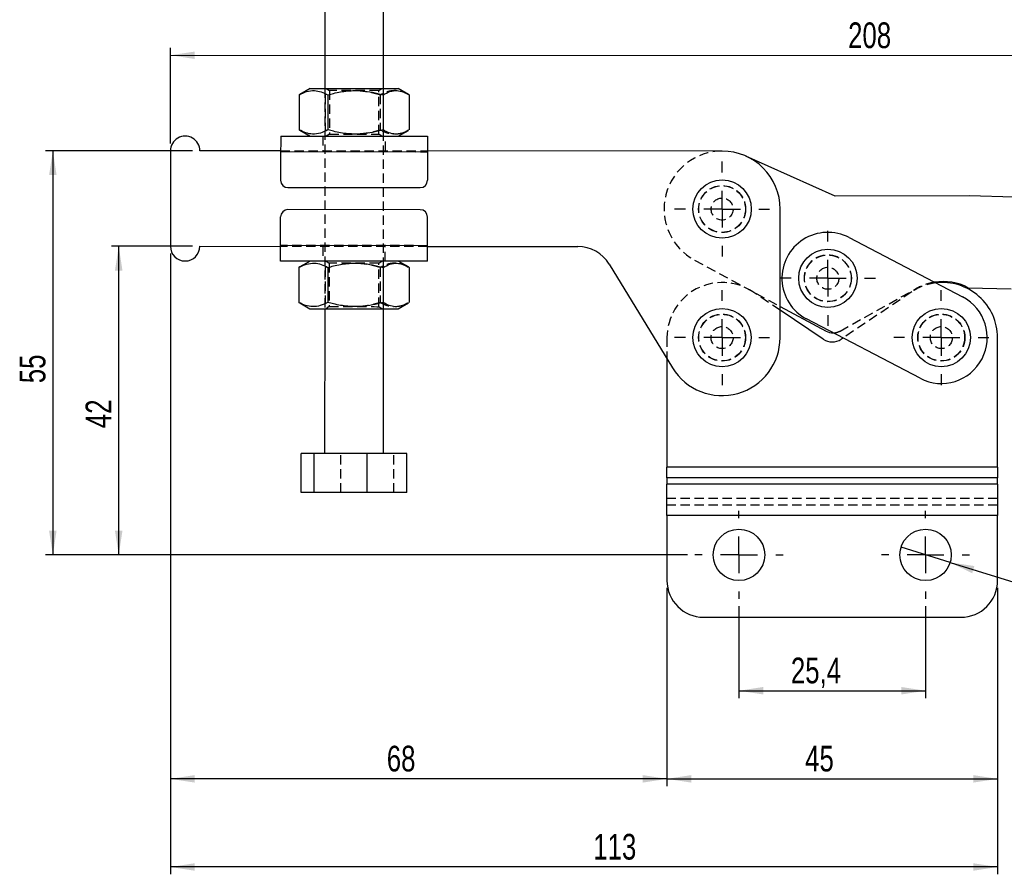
# Model space of a CAD drawing. Extents: x 32 to 413, y 26 to 297.
# Tile 2 of 20: x 32 to 166, y 90 to 206. Entities that reach past the tile are written whole.
import ezdxf

# ---------------------------------------------------------------- set-up
doc = ezdxf.new("R2010")
doc.units = 0
doc.linetypes.add('HIDDEN', pattern=[1.905, 1.27, -0.635])
doc.layers.get('0').update_dxf_attribs({"linetype": 'CONTINUOUS'})
doc.styles.add('SLDTEXTSTYLE0', font='TXT', dxfattribs={"width": 0.75})
doc.dimstyles.new('SLDDIMSTYLE0', dxfattribs={"dimtxt": 3.5, "dimasz": 3.302, "dimexe": 0, "dimexo": 0.0625, "dimgap": 0.875, "dimtad": 1, "dimdec": 0, "dimrnd": 1e-09, "dimzin": 12, "dimtxsty": 'SLDTEXTSTYLE0', "dimsah": 1, "dimcen": 0.09, "dimazin": 3, "dimtfac": 1, "dimtdec": 0, "dimtofl": 0, "dimtmove": 0, "dimatfit": 3, "dimtolj": 1, "dimtzin": 12})
doc.dimstyles.new('SLDDIMSTYLE1', dxfattribs={"dimtxt": 3.5, "dimasz": 3.302, "dimexe": 0, "dimexo": 0.0625, "dimgap": 0.875, "dimtad": 1, "dimdec": 3, "dimrnd": 1e-09, "dimzin": 12, "dimtxsty": 'SLDTEXTSTYLE0', "dimsah": 1, "dimcen": 0.09, "dimazin": 3, "dimtfac": 1, "dimtdec": 3, "dimtofl": 0, "dimtmove": 0, "dimatfit": 3, "dimtolj": 1, "dimtzin": 12})
doc.dimstyles.new('SLDDIMSTYLE2', dxfattribs={"dimtxt": 3.5, "dimasz": 3.302, "dimexe": 0, "dimexo": 0.0625, "dimgap": 0.875, "dimtad": 1, "dimdec": 3, "dimrnd": 1e-09, "dimzin": 12, "dimtxsty": 'SLDTEXTSTYLE0', "dimblk1": 'NONE', "dimsah": 1, "dimcen": 0, "dimazin": 3, "dimtfac": 1, "dimtdec": 3, "dimtmove": 0, "dimatfit": 3, "dimtolj": 1, "dimtzin": 12})
doc.dimstyles.new('SLDDIMSTYLE3', dxfattribs={"dimtxt": 3.5, "dimasz": 3.302, "dimexe": 0, "dimexo": 0.0625, "dimgap": 0.875, "dimtad": 1, "dimdec": 0, "dimrnd": 1e-09, "dimzin": 12, "dimtxsty": 'SLDTEXTSTYLE0', "dimsah": 1, "dimcen": 0.09, "dimazin": 3, "dimtfac": 1, "dimtofl": 0, "dimtmove": 0, "dimatfit": 3, "dimtolj": 1, "dimtzin": 12})

# ---------------------------------------------------------------- blocks, each defined once
blk = doc.blocks.new('_D')
at = {"color": 179, "linetype": 'CONTINUOUS'}
for p, q in [((55.89, 175.35), (44.85, 175.35)), ((45.85, 133.33), (45.85, 175.35)), ((123.28, 133.33), (44.85, 133.33))]:
    blk.add_line(p, q, dxfattribs=at)
for points in [[(45.85, 175.35), (45.34, 172.05), (46.36, 172.05)], [(45.85, 133.33), (46.36, 136.63), (45.34, 136.63)]]:
    blk.add_solid(points, dxfattribs=at)
at = {"color": 179, "linetype": 'CONTINUOUS', "insert": (41.34, 150.59, 0.1), "char_height": 3.5, "attachment_point": 1, "rotation": 90, "style": 'SLDTEXTSTYLE0'}
blk.add_mtext('42', dxfattribs=at)
blk = doc.blocks.new('_D_1')
at = {"color": 179, "linetype": 'CONTINUOUS'}
for p, q in [((52.89, 174.35), (52.89, 101.83)), ((120.48, 128.83), (120.48, 101.83)), ((120.48, 102.83), (52.89, 102.83))]:
    blk.add_line(p, q, dxfattribs=at)
for points in [[(52.89, 102.83), (56.19, 102.32), (56.19, 103.34)], [(120.48, 102.83), (117.18, 103.34), (117.18, 102.32)]]:
    blk.add_solid(points, dxfattribs=at)
at = {"color": 179, "linetype": 'CONTINUOUS', "insert": (82.34, 107.34, 0.1), "char_height": 3.5, "attachment_point": 1, "style": 'SLDTEXTSTYLE0'}
blk.add_mtext('68', dxfattribs=at)
blk = doc.blocks.new('_D_2')
at = {"color": 179, "linetype": 'CONTINUOUS'}
for p, q in [((120.48, 128.83), (120.48, 101.83)), ((165.48, 128.83), (165.48, 101.83)), ((120.48, 102.83), (165.48, 102.83))]:
    blk.add_line(p, q, dxfattribs=at)
for points in [[(120.48, 102.83), (123.79, 102.32), (123.79, 103.34)], [(165.48, 102.83), (162.18, 103.34), (162.18, 102.32)]]:
    blk.add_solid(points, dxfattribs=at)
at = {"color": 179, "linetype": 'CONTINUOUS', "insert": (139.29, 107.34, 0.1), "char_height": 3.5, "attachment_point": 1, "style": 'SLDTEXTSTYLE0'}
blk.add_mtext('45', dxfattribs=at)
blk = doc.blocks.new('_D_3')
at = {"color": 179, "linetype": 'CONTINUOUS'}
for p, q in [((130.28, 126.33), (130.28, 113.83)), ((155.68, 126.33), (155.68, 113.83)), ((130.28, 114.83), (155.68, 114.83))]:
    blk.add_line(p, q, dxfattribs=at)
for points in [[(130.28, 114.83), (133.59, 114.32), (133.59, 115.34)], [(155.68, 114.83), (152.38, 115.34), (152.38, 114.32)]]:
    blk.add_solid(points, dxfattribs=at)
at = {"color": 179, "linetype": 'CONTINUOUS', "insert": (137.35, 119.34, 0.1), "char_height": 3.5, "attachment_point": 1, "style": 'SLDTEXTSTYLE0'}
blk.add_mtext('25,4', dxfattribs=at)
blk = doc.blocks.new('_D_4')
at = {"color": 179, "linetype": 'CONTINUOUS'}
for p, q in [((52.89, 174.35), (52.89, 89.83)), ((165.48, 128.83), (165.48, 89.83)), ((165.48, 90.83), (52.89, 90.83))]:
    blk.add_line(p, q, dxfattribs=at)
for points in [[(52.89, 90.83), (56.19, 90.32), (56.19, 91.34)], [(165.48, 90.83), (162.18, 91.34), (162.18, 90.32)]]:
    blk.add_solid(points, dxfattribs=at)
at = {"color": 179, "linetype": 'CONTINUOUS', "insert": (110.45, 95.34, 0.1), "char_height": 3.5, "attachment_point": 1, "style": 'SLDTEXTSTYLE0'}
blk.add_mtext('113', dxfattribs=at)
blk = doc.blocks.new('_D_5')
at = {"color": 179, "linetype": 'CONTINUOUS'}
for q in [(152.34, 134.37), (180.28, 125.72)]:
    blk.add_line((159.03, 132.3), q, dxfattribs=at)
blk.add_solid([(159.03, 132.3), (162.03, 130.83), (162.33, 131.81)], dxfattribs=at)
at = {"color": 179, "linetype": 'CONTINUOUS', "char_height": 3.5, "attachment_point": 1, "rotation": 342.7984, "style": 'SLDTEXTSTYLE0'}
for s, insert in [('%%c', (171.38, 133.17, 0.1)), ('7', (176.44, 131.66, 0.1))]:
    blk.add_mtext(s, dxfattribs=dict(at, insert=insert))
blk = doc.blocks.new('_NONE')
blk = doc.blocks.new('_D_6')
at = {"color": 179, "linetype": 'CONTINUOUS'}
for p, q in [((55.89, 188.35), (35.88, 188.35)), ((36.88, 188.35), (36.88, 133.33)), ((123.28, 133.33), (35.88, 133.33))]:
    blk.add_line(p, q, dxfattribs=at)
for points in [[(36.88, 188.35), (36.37, 185.05), (37.39, 185.05)], [(36.88, 133.33), (37.39, 136.63), (36.37, 136.63)]]:
    blk.add_solid(points, dxfattribs=at)
at = {"color": 179, "linetype": 'CONTINUOUS', "insert": (32.37, 156.71, 0.1), "char_height": 3.5, "attachment_point": 1, "rotation": 90, "style": 'SLDTEXTSTYLE0'}
blk.add_mtext('55', dxfattribs=at)
blk = doc.blocks.new('_D_7')
at = {"color": 179, "linetype": 'CONTINUOUS'}
for p, q in [((52.89, 189.35), (52.9, 202.37)), ((52.9, 201.37), (261.12, 201.28)), ((261.11, 173.29), (261.12, 202.28))]:
    blk.add_line(p, q, dxfattribs=at)
for points in [[(52.9, 201.37), (56.2, 200.86), (56.2, 201.87)], [(261.12, 201.28), (257.82, 201.79), (257.82, 200.77)]]:
    blk.add_solid(points, dxfattribs=at)
at = {"color": 179, "linetype": 'CONTINUOUS', "insert": (145.14, 205.84, 0.1), "char_height": 3.5, "attachment_point": 1, "rotation": 359.9765, "style": 'SLDTEXTSTYLE0'}
blk.add_mtext('208', dxfattribs=at)
blk = doc.blocks.new('SW_CENTERMARKSYMBOL_0')
at = {"color": 0, "linetype": 'CONTINUOUS'}
for p, q in [((0, 5), (0, 6.46875)), ((0, 0), (0, 2.5)), ((-5, 0), (-6.46875, 0)), ((0, 0), (-2.5, 0)), ((0, 0), (0, -2.5)), ((0, 0), (2.5, 0)), ((5, 0), (6.46875, 0)), ((0, -5), (0, -6.46875))]:
    blk.add_line(p, q, dxfattribs=at)
blk = doc.blocks.new('SW_CENTERMARKSYMBOL_1')
at = {"color": 0, "linetype": 'CONTINUOUS'}
for p, q in [((0, 5), (0, 6.46875)), ((0, 0), (0, 2.5)), ((-5, 0), (-6.46875, 0)), ((0, 0), (-2.5, 0)), ((0, 0), (0, -2.5)), ((0, 0), (2.5, 0)), ((5, 0), (6.46875, 0)), ((0, -5), (0, -6.46875))]:
    blk.add_line(p, q, dxfattribs=at)
blk = doc.blocks.new('SW_CENTERMARKSYMBOL_2')
at = {"color": 0, "linetype": 'CONTINUOUS'}
for p, q in [((0, 5), (0, 6.46875)), ((0, 0), (0, 2.5)), ((-5, 0), (-6.46875, 0)), ((0, 0), (-2.5, 0)), ((0, 0), (0, -2.5)), ((0, 0), (2.5, 0)), ((5, 0), (6.46875, 0)), ((0, -5), (0, -6.46875))]:
    blk.add_line(p, q, dxfattribs=at)
blk = doc.blocks.new('SW_CENTERMARKSYMBOL_3')
at = {"color": 0, "linetype": 'CONTINUOUS'}
for p, q in [((0, 5), (0, 6.46875)), ((0, 0), (0, 2.5)), ((-5, 0), (-6.46875, 0)), ((0, 0), (-2.5, 0)), ((0, 0), (0, -2.5)), ((0, 0), (2.5, 0)), ((5, 0), (6.46875, 0)), ((0, -5), (0, -6.46875))]:
    blk.add_line(p, q, dxfattribs=at)
blk = doc.blocks.new('SW_CENTERMARKSYMBOL_4')
at = {"color": 0, "linetype": 'CONTINUOUS'}
for p, q in [((0, 5), (0, 6)), ((0, 0), (0, 2.5)), ((-5, 0), (-6, 0)), ((0, 0), (-2.5, 0)), ((0, 0), (0, -2.5)), ((0, 0), (2.5, 0)), ((5, 0), (6, 0)), ((0, -5), (0, -6))]:
    blk.add_line(p, q, dxfattribs=at)
blk = doc.blocks.new('SW_CENTERMARKSYMBOL_5')
at = {"color": 0, "linetype": 'CONTINUOUS'}
for p, q in [((0, 5), (0, 6)), ((0, 0), (0, 2.5)), ((-5, 0), (-6, 0)), ((0, 0), (-2.5, 0)), ((0, 0), (0, -2.5)), ((0, 0), (2.5, 0)), ((5, 0), (6, 0)), ((0, -5), (0, -6))]:
    blk.add_line(p, q, dxfattribs=at)

msp = doc.modelspace()

# ---------------------------------------------------------------- linework, layer by layer
at = {"color": 7, "linetype": 'CONTINUOUS'}
for p, q in [((73.906165, 216.643177), (73.898058, 196.843177)), ((81.898056, 196.839901), (81.906162, 216.639899)), ((70.395354, 195.97538), (70.393402, 191.213844)), ((70.513356, 196.033172), (70.395354, 195.97538)), ((71.898054, 196.843997), (70.508111, 196.042269)), ((74.336458, 195.973767), (74.334506, 191.212229)), ((81.838805, 195.970693), (81.836853, 191.209158)), ((85.287344, 196.036218), (83.898056, 196.839083)), ((85.400049, 195.969235), (85.398096, 191.207699)), ((67.895394, 190.345635), (87.895393, 190.337445)), ((70.393402, 191.213844), (70.51127, 191.158013)), ((70.505146, 191.147415), (71.895394, 190.343996)), ((83.895393, 190.339083), (85.286297, 191.141363)), ((52.894574, 188.351778), (52.889254, 175.351778)), ((67.894574, 188.345635), (56.894574, 188.350139)), ((67.894537, 188.245635), (67.892935, 184.345635)), ((67.894537, 188.245635), (87.894533, 188.237445)), ((87.894533, 188.237445), (87.892935, 184.337445)), ((127.994534, 188.321024), (87.894574, 188.337445)), ((143.383269, 182.16087), (131.231616, 187.625913)), ((68.892527, 183.345225), (86.892527, 183.337855)), ((161.668332, 182.218177), (143.383269, 182.16087)), ((167.693661, 182.03775), (161.668332, 182.218177)), ((86.891297, 180.337855), (68.891298, 180.345226)), ((135.884168, 162.917792), (135.891335, 180.417754)), ((67.889292, 175.445636), (67.890894, 179.345636)), ((87.889291, 175.437446), (87.890889, 179.337446)), ((145.277363, 176.53482), (160.724038, 168.459852)), ((56.889255, 175.350141), (67.889254, 175.345636)), ((87.889291, 175.437446), (67.889292, 175.445636)), ((87.88925, 175.337446), (108.34866, 175.329068)), ((87.888431, 173.337446), (67.888435, 173.345636)), ((71.888436, 173.343998), (70.498485, 172.542272)), ((85.277721, 172.53622), (83.88843, 173.339084)), ((112.614063, 172.934613), (121.24153, 158.804248)), ((70.385728, 172.475382), (70.383776, 167.713846)), ((70.503738, 172.533173), (70.385728, 172.475382)), ((74.326832, 172.473768), (74.32488, 167.712232)), ((81.829179, 172.470696), (81.827231, 167.70916)), ((85.390422, 172.469237), (85.388474, 167.707701)), ((161.503019, 169.717524), (167.319519, 169.543351)), ((70.383776, 167.713846), (70.501652, 167.658016)), ((70.495527, 167.647417), (71.885768, 166.843999)), ((83.88577, 166.839085), (85.276674, 167.641365)), ((73.885772, 166.84318), (73.877703, 147.143181)), ((81.877705, 147.139905), (81.88577, 166.839904)), ((141.762051, 162.693725), (135.885695, 166.645496)), ((135.885912, 167.176576), (142.132643, 163.80171)), ((154.93304, 157.382201), (139.486364, 165.45717)), ((144.453925, 162.860307), (144.206216, 162.693725)), ((165.484134, 145.258946), (165.484134, 162.921027)), ((120.484132, 160.044738), (120.484132, 145.258946)), ((70.673283, 141.844492), (70.675459, 147.144493)), ((72.447453, 147.143768), (70.675459, 147.144493)), ((72.445277, 141.843768), (72.447453, 147.143768)), ((79.649698, 147.140818), (72.447453, 147.143768)), ((79.64753, 141.840819), (79.649698, 147.140818)), ((85.079953, 147.138594), (79.649698, 147.140818)), ((85.077781, 141.838595), (85.079953, 147.138594)), ((165.484134, 145.258946), (120.484132, 145.258946)), ((120.484132, 143.844733), (120.484132, 145.258946)), ((165.484134, 145.258946), (165.484134, 143.844733)), ((120.484132, 143.844733), (120.484132, 142.937878)), ((165.484134, 143.844733), (120.484132, 143.844733)), ((165.484134, 142.937878), (165.484134, 143.844733)), ((165.484134, 142.937878), (120.484132, 142.937878)), ((120.484132, 138.69524), (120.484132, 142.937878)), ((165.484134, 142.937878), (165.484134, 138.69524)), ((72.445277, 141.843768), (70.673283, 141.844492)), ((79.64753, 141.840819), (72.445277, 141.843768)), ((85.077781, 141.838595), (79.64753, 141.840819)), ((165.484134, 138.69524), (120.484132, 138.69524)), ((120.484132, 138.69524), (120.484132, 129.831485)), ((165.484134, 129.831485), (165.484134, 138.69524)), ((125.484133, 124.831483), (160.484133, 124.831483))]:
    msp.add_line(p, q, dxfattribs=at)
at = {"color": 7, "linetype": 'HIDDEN'}
for p, q in [((73.898058, 196.843177), (73.885772, 166.84318)), ((73.956598, 195.973921), (73.954645, 191.212386)), ((74.19214, 196.036413), (73.956598, 195.973921)), ((74.107487, 196.843091), (74.522938, 196.551937)), ((74.522938, 196.551937), (74.52051, 190.633906)), ((74.524376, 196.551936), (74.522938, 196.551937)), ((81.270512, 190.631142), (81.272937, 196.549173)), ((81.272937, 196.549173), (81.688624, 196.839986)), ((81.458941, 195.97085), (81.456993, 191.209312)), ((81.88577, 166.839904), (81.898056, 196.839901)), ((73.645394, 190.343279), (73.644575, 188.343281)), ((73.954645, 191.212386), (74.190136, 191.149702)), ((74.52051, 190.633906), (74.104827, 190.343091)), ((81.685964, 190.339988), (81.270512, 190.631142)), ((82.144573, 188.3398), (82.145393, 190.3398)), ((67.894537, 188.245635), (87.894533, 188.237445)), ((67.894574, 188.345635), (87.894574, 188.337445)), ((87.88925, 175.337446), (67.889254, 175.345636)), ((87.889291, 175.437446), (67.889292, 175.445636)), ((73.639255, 175.343281), (73.638435, 173.343282)), ((82.13843, 173.339801), (82.13925, 175.339801)), ((74.097861, 173.343093), (74.513312, 173.051939)), ((74.513312, 173.051939), (74.510891, 167.133909)), ((74.514758, 173.051938), (74.513312, 173.051939)), ((81.26089, 167.131144), (81.263311, 173.049175)), ((81.263311, 173.049175), (81.679001, 173.339989)), ((124.2362, 173.470464), (135.885912, 167.176576)), ((73.946971, 172.473923), (73.945019, 167.712387)), ((74.182514, 172.536414), (73.946971, 172.473923)), ((81.449319, 172.470851), (81.44737, 167.709315)), ((135.885695, 166.645496), (132.169427, 169.144636)), ((144.057414, 163.81459), (154.424239, 169.59594)), ((153.798839, 169.144636), (144.453925, 162.860307)), ((73.945019, 167.712387), (74.180517, 167.649703)), ((74.510891, 167.133909), (74.095201, 166.843094)), ((81.676338, 166.839989), (81.26089, 167.131144)), ((120.484132, 162.921027), (120.484132, 160.044738)), ((76.103534, 141.84227), (76.10571, 147.142269)), ((83.305787, 141.83932), (83.307955, 147.13932)), ((165.484134, 145.258946), (120.484132, 145.258946)), ((165.484134, 143.844733), (120.484132, 143.844733)), ((165.484134, 142.937878), (120.484132, 142.937878)), ((165.484134, 141.016306), (120.484132, 141.016306)), ((165.484134, 140.109451), (120.484132, 140.109451)), ((165.484134, 138.69524), (120.484132, 138.69524))]:
    msp.add_line(p, q, dxfattribs=at)
at = {"color": 7, "linetype": 'CONTINUOUS', "flags": 128}
for points in [[(71.898054, 196.843997), (71.900617, 196.843995), (72.011273, 196.84395), (72.282504, 196.843838), (72.706912, 196.843665), (73.272917, 196.843434), (73.965091, 196.843149), (74.764538, 196.842823), (75.649466, 196.84246), (76.595727, 196.842072), (77.577513, 196.84167), (78.568038, 196.841264), (79.540294, 196.840867), (80.467749, 196.840487), (81.325114, 196.840135), (82.088996, 196.839822), (82.73856, 196.839558), (83.256088, 196.839345), (83.627462, 196.839193), (83.842553, 196.839105), (83.898056, 196.839083)], [(67.895394, 190.345635), (67.895379, 190.305283), (67.895327, 190.185781), (67.895252, 189.991722), (67.89514, 189.730558), (67.895014, 189.412333), (67.894865, 189.04927), (67.894701, 188.655324), (67.894537, 188.245635)], [(87.895393, 190.337445), (87.895375, 190.297093), (87.895326, 190.177591), (87.895248, 189.983532), (87.89514, 189.722368), (87.89501, 189.404143), (87.894861, 189.04108), (87.8947, 188.647134), (87.894533, 188.237445)], [(67.888435, 173.345636), (67.88845, 173.385987), (67.888502, 173.505489), (67.888576, 173.69955), (67.888688, 173.960712), (67.888815, 174.278939), (67.888964, 174.642001), (67.889128, 175.035946), (67.889292, 175.445636)], [(87.888431, 173.337446), (87.888449, 173.377797), (87.888498, 173.497299), (87.888576, 173.69136), (87.888684, 173.952522), (87.888814, 174.270749), (87.888963, 174.633811), (87.889124, 175.027756), (87.889291, 175.437446)], [(71.885768, 166.843999), (71.888331, 166.843998), (71.998987, 166.843952), (72.270218, 166.843841), (72.694626, 166.843667), (73.260631, 166.843436), (73.952805, 166.843152), (74.752252, 166.842825), (75.63718, 166.842463), (76.583441, 166.842075), (77.565227, 166.841673), (78.555759, 166.841267), (79.528008, 166.840869), (80.455471, 166.84049), (81.312831, 166.840138), (82.076713, 166.839826), (82.726274, 166.83956), (83.243802, 166.839348), (83.615176, 166.839196), (83.830267, 166.839107), (83.88577, 166.839085)]]:
    msp.add_lwpolyline(points, dxfattribs=at)
at = {"color": 7, "linetype": 'HIDDEN', "flags": 128}
for points in [[(81.272937, 196.549173), (81.26238, 196.549177), (81.126388, 196.549233), (80.839436, 196.54935), (80.414947, 196.549523), (79.872761, 196.549745), (79.238232, 196.550006), (78.541037, 196.550291), (77.813771, 196.550589), (77.090438, 196.550885), (76.404866, 196.551166), (75.789105, 196.551418), (75.271953, 196.55163), (74.877586, 196.551792), (74.624453, 196.551895), (74.524376, 196.551936)], [(74.52051, 190.633906), (74.552391, 190.633893), (74.730035, 190.63382), (75.0557, 190.633688), (75.514141, 190.6335), (76.083939, 190.633267), (76.738443, 190.632999), (77.447053, 190.632708), (78.176629, 190.63241), (78.893062, 190.632116), (79.562846, 190.631842), (80.154668, 190.6316), (80.64086, 190.631401), (80.998681, 190.631254), (81.211399, 190.631166), (81.270512, 190.631142)], [(81.263311, 173.049175), (81.252757, 173.049179), (81.116766, 173.049235), (80.829814, 173.049352), (80.405321, 173.049526), (79.863135, 173.049748), (79.228606, 173.050008), (78.53141, 173.050293), (77.804144, 173.050591), (77.080812, 173.050887), (76.39524, 173.051168), (75.779479, 173.05142), (75.262327, 173.051632), (74.86796, 173.051793), (74.614826, 173.051897), (74.514758, 173.051938)], [(74.510891, 167.133909), (74.542772, 167.133896), (74.720416, 167.133823), (75.046074, 167.133689), (75.504523, 167.133502), (76.074313, 167.133268), (76.728817, 167.133), (77.437427, 167.13271), (78.167003, 167.132411), (78.883435, 167.132118), (79.55322, 167.131844), (80.14505, 167.131601), (80.631237, 167.131402), (80.989055, 167.131256), (81.201777, 167.131169), (81.26089, 167.131144)]]:
    msp.add_lwpolyline(points, dxfattribs=at)
at = {"color": 7, "linetype": 'CONTINUOUS'}
for centre, radius in [((127.991299, 180.420989), 3.96875), ((142.381864, 170.995995), 3.96875), ((127.984133, 162.921027), 3.96875), ((157.828539, 162.921027), 3.96875), ((130.284133, 133.331484), 3.5), ((155.684133, 133.331484), 3.5)]:
    msp.add_circle(centre, radius, dxfattribs=at)
at = {"color": 7, "linetype": 'HIDDEN'}
for centre, radius in [((127.991299, 180.420989), 3.2), ((127.991299, 180.420989), 3.175), ((127.991299, 180.420989), 1.5), ((142.381864, 170.995995), 3.2), ((142.381864, 170.995995), 3.175), ((142.381864, 170.995995), 1.5), ((127.984133, 162.921027), 3.2), ((127.984133, 162.921027), 3.2), ((127.984133, 162.921027), 3.175), ((157.828539, 162.921027), 3.2), ((157.828539, 162.921027), 3.175), ((127.984133, 162.921027), 1.5), ((157.828539, 162.921027), 1.5)]:
    msp.add_circle(centre, radius, dxfattribs=at)
at = {"color": 7, "linetype": 'CONTINUOUS'}
for centre, radius, start, end in [((54.894576, 188.350958), 2, 359.97653775, 179.97653775), ((127.991299, 180.420989), 7.900036, 359.97653775, 89.97653775), ((68.892937, 184.345226), 1, 179.97653775, 269.97653775), ((86.892936, 184.337855), 1, 269.97653775, 359.97653775), ((68.89089, 179.345226), 1, 89.97653775, 179.97653775), ((86.890888, 179.337855), 1, 359.97653775, 89.97653775), ((142.381864, 170.995995), 6.25, 62.40104341, 242.40104341), ((54.889253, 175.350959), 2, 179.97653775, 359.97653775), ((108.346613, 170.329069), 5, 31.4066579, 89.97653775), ((158.07718, 163.045671), 7.5, 62.82056896, 98.95979792), ((157.984133, 162.921027), 7.5, 0, 96.94188964), ((157.828539, 162.921027), 6.25, 242.40104341, 62.40104341), ((143.083297, 165.561329), 2, 241.61936771, 270.83740337), ((127.984133, 162.921027), 7.900036, 211.4066579, 359.97653775), ((142.984133, 164.510985), 2.189958, 236.07969817, 303.92030183), ((125.484133, 129.831484), 5, 180, 270), ((160.484133, 129.831484), 5, 270, 0)]:
    msp.add_arc(centre, radius, start, end, dxfattribs=at)
at = {"color": 7, "linetype": 'HIDDEN'}
for centre, radius, start, end in [((127.991299, 180.420989), 7.900036, 89.97653775, 241.61936771), ((127.984133, 162.921027), 7.5, 56.07969817, 180), ((157.984133, 162.921027), 7.5, 96.94188964, 123.92030183), ((158.07718, 163.045671), 7.5, 98.95979792, 119.14744366), ((143.083297, 165.561329), 2, 270.83740337, 299.14744366)]:
    msp.add_arc(centre, radius, start, end, dxfattribs=at)
at = {"color": 7, "linetype": 'CONTINUOUS'}
for points, knots in [([(70.395354, 195.97538), (70.737479, 196.142921), (71.429148, 196.481635), (72.453799, 196.605238), (73.433176, 196.42281), (74.03353, 196.12436), (74.336458, 195.973767)], [0, 0, 0, 0, 0.2646022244, 0.5349421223, 0.7653398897, 1, 1, 1, 1]), ([(74.336458, 195.973767), (74.589131, 196.043262), (75.459174, 196.282557), (76.999733, 196.554817), (78.79111, 196.572578), (80.415408, 196.348932), (81.362532, 196.097253), (81.838805, 195.970693)], [0, 0, 0, 0, 0.1032808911, 0.3556322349, 0.6140404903, 0.8059156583, 1, 1, 1, 1]), ([(81.838805, 195.970693), (82.147971, 196.138351), (82.773006, 196.477303), (83.69876, 196.599441), (84.543832, 196.4301), (85.047387, 196.155235), (85.282087, 196.027124)], [0, 0, 0, 0, 0.2737822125, 0.5535011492, 0.7918924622, 1, 1, 1, 1]), ([(74.334506, 191.212229), (73.992381, 191.044688), (73.300711, 190.705974), (72.276063, 190.582372), (71.296674, 190.764798), (70.696326, 191.063251), (70.393402, 191.213844)], [0, 0, 0, 0, 0.26460220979, 0.53494211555, 0.76534037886, 1, 1, 1, 1]), ([(81.836853, 191.209158), (81.365506, 191.084214), (80.418259, 190.83312), (78.81003, 190.612), (77.013949, 190.627145), (75.472695, 190.898182), (74.587119, 191.142529), (74.334506, 191.212229)], [0, 0, 0, 0, 0.1920504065, 0.3859559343, 0.6379329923, 0.8967193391, 1, 1, 1, 1]), ([(85.28018, 191.151967), (85.010001, 191.006728), (84.423846, 190.691632), (83.537938, 190.578798), (82.653074, 190.759902), (82.110584, 191.058494), (81.836853, 191.209158)], [0, 0, 0, 0, 0.2391554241, 0.5188498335, 0.7572202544, 1, 1, 1, 1]), ([(70.385728, 172.475382), (70.727853, 172.642923), (71.419522, 172.981639), (72.444171, 173.10524), (73.423559, 172.922812), (74.023907, 172.624361), (74.326832, 172.473768)], [0, 0, 0, 0, 0.2646022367, 0.5349421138, 0.765340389, 1, 1, 1, 1]), ([(74.326832, 172.473768), (74.579505, 172.543263), (75.449547, 172.782559), (76.99011, 173.054819), (78.781487, 173.072582), (80.405784, 172.848933), (81.352906, 172.597255), (81.829179, 172.470696)], [0, 0, 0, 0, 0.10328090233, 0.35563224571, 0.61404146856, 0.80591565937, 1, 1, 1, 1]), ([(81.829179, 172.470696), (82.138346, 172.638353), (82.763385, 172.977303), (83.689138, 173.099443), (84.534209, 172.930102), (85.037764, 172.655237), (85.272465, 172.527126)], [0, 0, 0, 0, 0.2737823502, 0.553501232, 0.7918924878, 1, 1, 1, 1]), ([(74.32488, 167.712232), (73.982755, 167.54469), (73.291086, 167.205975), (72.266434, 167.082374), (71.287058, 167.264802), (70.686704, 167.563253), (70.383776, 167.713846)], [0, 0, 0, 0, 0.26460224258, 0.53494214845, 0.76533991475, 1, 1, 1, 1]), ([(81.827231, 167.70916), (81.355883, 167.584216), (80.408635, 167.333122), (78.800404, 167.112003), (77.004323, 167.127145), (75.463069, 167.398184), (74.577493, 167.642531), (74.32488, 167.712232)], [0, 0, 0, 0, 0.1920507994, 0.3859562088, 0.6379331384, 0.8967193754, 1, 1, 1, 1]), ([(85.270557, 167.651968), (85.000379, 167.506729), (84.414223, 167.191633), (83.528317, 167.0788), (82.643446, 167.259904), (82.10096, 167.558496), (81.827231, 167.70916)], [0, 0, 0, 0, 0.239155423, 0.5188498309, 0.7572204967, 1, 1, 1, 1])]:
    msp.add_open_spline(points, degree=3, knots=knots, dxfattribs=at)
at = {"color": 7, "linetype": 'HIDDEN'}
for points, knots in [([(81.458941, 195.97085), (80.987914, 196.098839), (80.049762, 196.353756), (79.083658, 196.461813), (78.602616, 196.515616)], [0, 0, 0, 0, 0.502080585, 1, 1, 1, 1]), ([(85.400049, 195.969235), (85.058061, 196.137057), (84.36667, 196.476341), (83.342117, 196.600778), (82.362586, 196.419153), (81.761991, 196.121195), (81.458941, 195.97085)], [0, 0, 0, 0, 0.26460221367, 0.53494224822, 0.76534021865, 1, 1, 1, 1]), ([(78.595083, 190.666171), (79.072771, 190.719014), (80.040716, 190.826092), (80.980832, 191.080471), (81.456993, 191.209312)], [0, 0, 0, 0, 0.4935077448, 1, 1, 1, 1]), ([(81.456993, 191.209312), (81.798865, 191.034119), (82.426987, 190.712235), (83.076703, 190.673393), (83.372794, 190.655691)], [0, 0, 0, 0, 0.5442765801, 1, 1, 1, 1]), ([(83.78778, 190.672453), (84.020953, 190.703903), (84.566765, 190.77752), (85.095334, 191.051033), (85.398096, 191.207699)], [0, 0, 0, 0, 0.4272040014, 1, 1, 1, 1]), ([(81.449319, 172.470851), (80.97829, 172.598841), (80.040138, 172.853759), (79.074032, 172.961815), (78.59299, 173.015618)], [0, 0, 0, 0, 0.5020812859, 1, 1, 1, 1]), ([(85.390422, 172.469237), (85.048435, 172.637059), (84.357043, 172.976341), (83.332495, 173.100781), (82.352963, 172.919155), (81.752368, 172.621196), (81.449319, 172.470851)], [0, 0, 0, 0, 0.2646022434, 0.5349421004, 0.7653401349, 1, 1, 1, 1]), ([(78.585457, 167.166172), (79.063145, 167.219016), (80.031091, 167.326096), (80.971208, 167.580474), (81.44737, 167.709315)], [0, 0, 0, 0, 0.4935071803, 1, 1, 1, 1]), ([(81.44737, 167.709315), (81.789243, 167.534121), (82.417365, 167.212237), (83.067078, 167.173395), (83.363168, 167.155694)], [0, 0, 0, 0, 0.5442768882, 1, 1, 1, 1]), ([(83.778158, 167.172456), (84.011329, 167.203905), (84.557138, 167.277521), (85.08571, 167.551034), (85.388474, 167.707701)], [0, 0, 0, 0, 0.4272033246, 1, 1, 1, 1])]:
    msp.add_open_spline(points, degree=3, knots=knots, dxfattribs=at)

# ---------------------------------------------------------------- block references
at = {"color": 179, "linetype": 'CONTINUOUS'}
for name, p in [('SW_CENTERMARKSYMBOL_0', (127.991299, 180.420989)), ('SW_CENTERMARKSYMBOL_2', (142.381864, 170.995995)), ('SW_CENTERMARKSYMBOL_1', (127.984133, 162.921027)), ('SW_CENTERMARKSYMBOL_3', (157.828539, 162.921027)), ('SW_CENTERMARKSYMBOL_5', (130.284133, 133.331484)), ('SW_CENTERMARKSYMBOL_4', (155.684133, 133.331484))]:
    msp.add_blockref(name, p, dxfattribs=at)

# ---------------------------------------------------------------- dimensions: what is measured, and where the dimension line sits
for base, p1, p2, angle, dimstyle, picture, middle in [((261.120173, 201.280938), (52.894577, 188.351777), (261.1083, 172.287735), 359.97653775, 'SLDDIMSTYLE3', '_D_7', (150.440551, 201.32626)), ((36.88094, 133.331484), (56.894576, 188.350139), (124.284133, 133.331484), 90, 'SLDDIMSTYLE0', '_D_6', (36.88094, 160.722067)), ((45.852373, 175.35014), (124.284133, 133.331484), (56.889253, 175.35014), 90, 'SLDDIMSTYLE0', '_D', (45.852373, 154.600073)), ((52.889253, 90.831484), (165.484133, 129.831484), (52.889253, 175.351778), 0, 'SLDDIMSTYLE0', '_D_4', (115.74935, 90.831484)), ((165.484133, 102.831484), (120.484133, 129.831484), (165.484133, 129.831484), 0, 'SLDDIMSTYLE1', '_D_2', (143.295869, 102.831484))]:
    dim = msp.add_linear_dim(base=base, p1=p1, p2=p2, angle=angle, dimstyle=dimstyle, dxfattribs=at)
    dim.commit()
    dim.dimension.update_dxf_attribs({"geometry": picture, "text_midpoint": middle, "dimtype": 160})
for base, p1, p2, dimstyle, picture, middle in [((52.889253, 102.831484), (120.484133, 129.831484), (52.889253, 175.351778), 'SLDDIMSTYLE0', '_D_1', (86.344521, 102.831484)), ((155.684133, 114.831484), (130.284133, 127.331484), (155.684133, 127.331484), 'SLDDIMSTYLE1', '_D_3', (143.295869, 114.831484))]:
    dim = msp.add_linear_dim(base=base, p1=p1, p2=p2, dimstyle=dimstyle, dxfattribs=at)
    dim.commit()
    dim.dimension.update_dxf_attribs({"geometry": picture, "text_midpoint": middle, "dimtype": 160})
dim = msp.add_diameter_dim_2p(p1=(152.340687, 134.366555), p2=(159.027579, 132.296414), dimstyle='SLDDIMSTYLE2', dxfattribs=at)
dim.commit()
dim.dimension.update_dxf_attribs({"geometry": '_D_5', "text_midpoint": (175.348889, 127.243645), "dimtype": 163})

doc.saveas('drawing.dxf')
